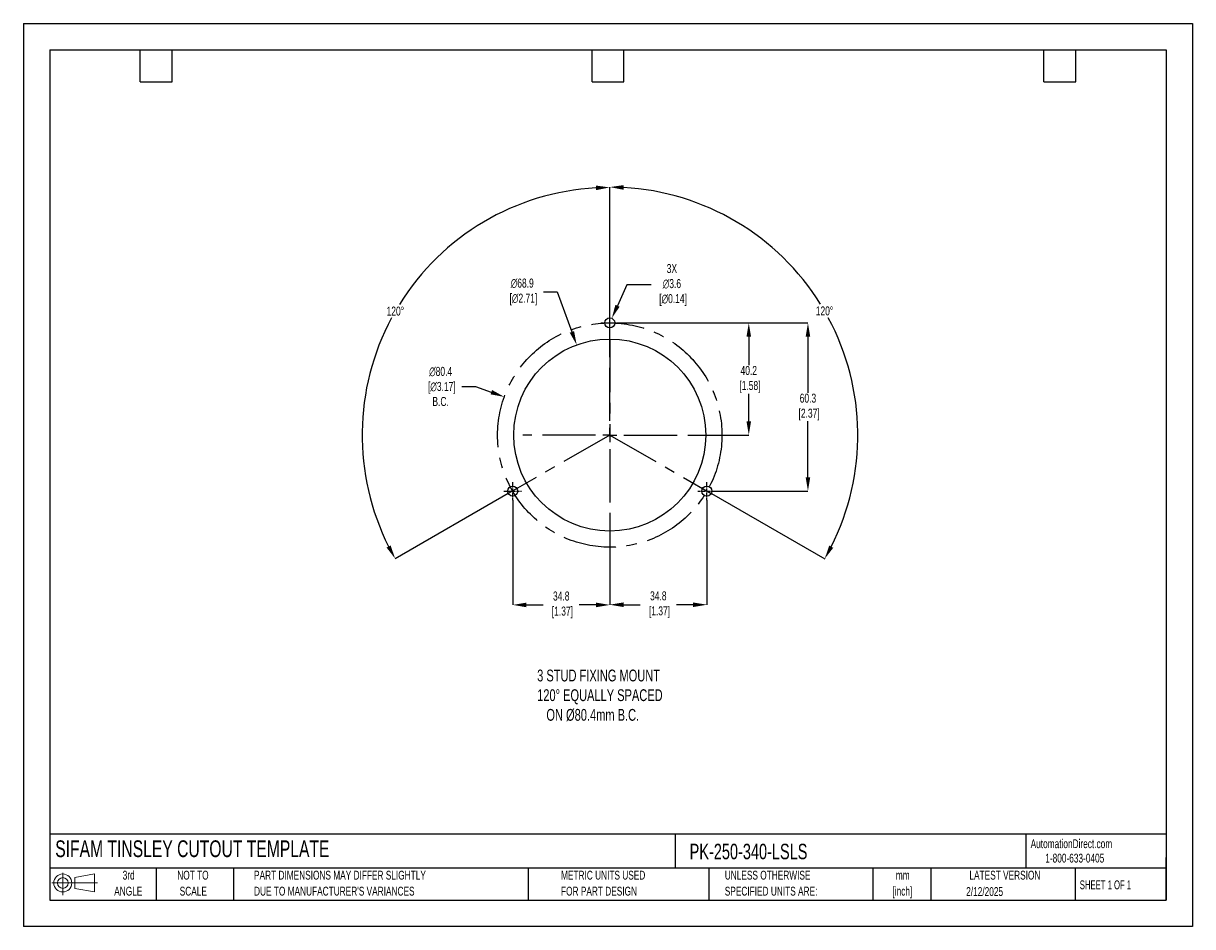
# Model space of a CAD drawing. Header units: millimetres. Extents: x 0 to 419, y 0 to 324.
import ezdxf

# ---------------------------------------------------------------- set-up
doc = ezdxf.new("R2010")
doc.units = ezdxf.units.MM
doc.header["$LTSCALE"] = 1.5
doc.header["$PDSIZE"] = -1
doc.linetypes.add('CENTERX2', pattern=[20.32, 12.7, -2.54, 2.54, -2.54])
for name, color, linetype in [('1', 7, 'Continuous'), ('CENTER', 40, 'CENTERX2'), ('SLD-DEFPOINTS', 7, 'Continuous')]:
    doc.layers.add(name, color=color, linetype=linetype)
doc.layers.add('DIMENSIONS', color=140, linetype='Continuous', lineweight=25)
doc.layers.add('TEXT', color=140, linetype='Continuous', lineweight=25)
doc.styles.add('SLDTEXTSTYLE0', font='TXT', dxfattribs={"width": 0.7})
doc.styles.add('SLDTEXTSTYLE1', font='TXT', dxfattribs={"width": 0.65})
doc.dimstyles.new('SLDDIMSTYLE0', dxfattribs={"dimtxt": 3.237012, "dimasz": 4.953, "dimexe": 0, "dimexo": 0.0625, "dimgap": 0.809253, "dimtad": 0, "dimtih": 1, "dimtoh": 1, "dimrnd": 1e-09, "dimzin": 12, "dimdsep": 46, "dimtxsty": 'SLDTEXTSTYLE0', "dimsah": 1, "dimcen": 0, "dimadec": 0, "dimazin": 3, "dimtfac": 1, "dimtofl": 0, "dimtmove": 0, "dimatfit": 3, "dimfxl": 0, "dimfrac": 2, "dimtolj": 1, "dimtzin": 12, "dimarcsym": 0})

# ---------------------------------------------------------------- blocks, each defined once
blk = doc.blocks.new('Block11')
at = {"color": 7, "linetype": 'Continuous', "lineweight": 18}
for p, q in [((0, 4.32), (16.31, 4.32)), ((3.88, 7.97), (3.88, 0)), ((8.22, 6.25), (15.26, 7.55)), ((8.22, 2.39), (8.22, 6.25)), ((15.26, 7.55), (15.26, 1.1)), ((8.22, 2.39), (15.26, 1.1))]:
    blk.add_line(p, q, dxfattribs=at)
for radius in [3.23, 1.93]:
    blk.add_circle((3.88, 4.32), radius, dxfattribs=at)
blk = doc.blocks.new('Block12')
at = {"layer": 'SLD-DEFPOINTS'}
blk.add_blockref('Block11', (0, 0), dxfattribs=at)
blk = doc.blocks.new('SW_NOTE_0_1')
at = {"layer": 'TEXT', "color": 0, "linetype": 'CENTERX2', "lineweight": 18, "char_height": 3.175, "attachment_point": 2, "style": 'SLDTEXTSTYLE0'}
for s, insert in [('mm', (4.27, 4.09)), ('[inch]', (4.14, -1.64))]:
    blk.add_mtext(s, dxfattribs=dict(at, insert=insert))
blk = doc.blocks.new('SW_NOTE_0_2')
at = {"layer": 'TEXT', "color": 0, "linetype": 'CENTERX2', "lineweight": 18, "char_height": 3.175, "attachment_point": 1, "style": 'SLDTEXTSTYLE0'}
for s, insert in [('UNLESS OTHERWISE', (0, 4.09)), ('SPECIFIED UNITS ARE:', (0, -1.64))]:
    blk.add_mtext(s, dxfattribs=dict(at, insert=insert))
blk = doc.blocks.new('SW_NOTE_0_3')
at = {"layer": 'TEXT', "color": 0, "linetype": 'CENTERX2', "lineweight": 18, "char_height": 3.175, "attachment_point": 1, "style": 'SLDTEXTSTYLE0'}
for s, insert in [('PART DIMENSIONS MAY DIFFER SLIGHTLY', (0, 4.09)), ("DUE TO MANUFACTURER'S VARIANCES", (0, -1.64))]:
    blk.add_mtext(s, dxfattribs=dict(at, insert=insert))
blk = doc.blocks.new('SW_NOTE_0_4')
at = {"layer": 'TEXT', "color": 0, "linetype": 'CENTERX2', "lineweight": 18, "char_height": 3.175, "attachment_point": 2, "style": 'SLDTEXTSTYLE0'}
for s, insert in [('NOT TO', (7.89, 4.09)), ('SCALE', (8.03, -1.64))]:
    blk.add_mtext(s, dxfattribs=dict(at, insert=insert))
blk = doc.blocks.new('SW_NOTE_0_5')
at = {"layer": 'TEXT', "color": 0, "linetype": 'CENTERX2', "lineweight": 18, "char_height": 3.175, "attachment_point": 2, "style": 'SLDTEXTSTYLE0'}
for s, insert in [('3rd', (3.47, 4.09)), ('ANGLE', (3.33, -1.64))]:
    blk.add_mtext(s, dxfattribs=dict(at, insert=insert))
blk = doc.blocks.new('SW_NOTE_0_6')
at = {"layer": 'TEXT', "color": 0, "linetype": 'CENTERX2', "lineweight": 18, "char_height": 3.175, "attachment_point": 1, "style": 'SLDTEXTSTYLE0'}
for s, insert in [('METRIC UNITS USED', (0, 4.09)), ('FOR PART DESIGN', (0, -1.64))]:
    blk.add_mtext(s, dxfattribs=dict(at, insert=insert))
blk = doc.blocks.new('SW_CENTERMARKSYMBOL_0')
at = {"layer": 'CENTER', "color": 0}
for p, q in [((0, 5.08), (0, 31.2)), ((-5.08, 0), (-31.2, 0)), ((0, 0), (-2.54, 0)), ((0, 0), (0, 2.54)), ((0, 0), (0, -2.54)), ((0, 0), (2.54, 0)), ((5.08, 0), (31.2, 0)), ((0, -5.08), (0, -31.2))]:
    blk.add_line(p, q, dxfattribs=at)
blk = doc.blocks.new('*D23')
at = {"layer": 'Defpoints', "color": 0}
for p in [(213.38, 216.45), (248.18, 156.15), (281.22, 156.15)]:
    blk.add_point(p, dxfattribs=at)
at = {"layer": 'DIMENSIONS', "color": 0, "lineweight": -2}
for p, q in [((213.44, 216.45), (281.22, 216.45)), ((281.22, 211.5), (281.22, 191.43)), ((281.22, 161.11), (281.22, 181.18)), ((248.24, 156.15), (281.22, 156.15))]:
    blk.add_line(p, q, dxfattribs=at)
at = {"layer": 'DIMENSIONS', "color": 0}
for points in [[(280.4, 211.5), (282.05, 211.5), (281.22, 216.45)], [(280.4, 161.11), (282.05, 161.11), (281.22, 156.15)]]:
    blk.add_solid(points, dxfattribs=at)
at = {"layer": 'DIMENSIONS', "color": 0, "insert": (281.22, 186.3), "char_height": 3.237, "attachment_point": 5, "style": 'SLDTEXTSTYLE0'}
blk.add_mtext('\\A1;60.3\\P [2.37]', dxfattribs=at)
blk = doc.blocks.new('*D24')
at = {"layer": 'Defpoints', "color": 0}
for p in [(213.38, 216.45), (241.38, 176.25), (260.01, 176.25)]:
    blk.add_point(p, dxfattribs=at)
at = {"layer": 'DIMENSIONS', "color": 0, "lineweight": -2}
for p, q in [((213.44, 216.45), (248.45, 216.45)), ((251.49, 216.45), (260.01, 216.45)), ((260.01, 211.5), (260.01, 201.34)), ((260.01, 181.21), (260.01, 191.09)), ((241.44, 176.25), (260.01, 176.25))]:
    blk.add_line(p, q, dxfattribs=at)
at = {"layer": 'DIMENSIONS', "color": 0}
for points in [[(259.19, 211.5), (260.84, 211.5), (260.01, 216.45)], [(259.19, 181.21), (260.84, 181.21), (260.01, 176.25)]]:
    blk.add_solid(points, dxfattribs=at)
at = {"layer": 'DIMENSIONS', "color": 0, "insert": (260.01, 196.22), "char_height": 3.237, "attachment_point": 5, "style": 'SLDTEXTSTYLE0'}
blk.add_mtext('\\A1;40.2\\P [1.58]', dxfattribs=at)
blk = doc.blocks.new('*D28')
at = {"layer": 'Defpoints', "color": 0}
for p in [(153.14, 244.27), (210.19, 207.25), (210.19, 176.25), (210.19, 176.25), (173.81, 155.29)]:
    blk.add_point(p, dxfattribs=at)
at = {"layer": 'DIMENSIONS', "color": 0, "lineweight": -2}
for p, q in [((210.19, 207.32), (210.19, 265.03)), ((173.75, 155.26), (133.27, 131.93))]:
    blk.add_line(p, q, dxfattribs=at)
for start, end in [(93.1972, 148.1485), (151.7693, 206.7537)]:
    blk.add_arc((210.19, 176.25), 88.77, start, end, dxfattribs=at)
at = {"layer": 'DIMENSIONS', "color": 0}
for points in [[(205.21, 265.71), (205.26, 264.06), (210.19, 265.03)], [(131.64, 136.68), (130.19, 135.9), (133.27, 131.93)]]:
    blk.add_solid(points, dxfattribs=at)
at = {"layer": 'DIMENSIONS', "color": 0, "insert": (133.33, 220.67), "char_height": 3.237, "attachment_point": 5, "style": 'SLDTEXTSTYLE0'}
blk.add_mtext('\\A1;120°', dxfattribs=at)
blk = doc.blocks.new('*D29')
at = {"layer": 'Defpoints', "color": 0}
for p in [(210.19, 207.25), (297.74, 191.74), (210.19, 176.25), (210.19, 176.25), (246.57, 155.29)]:
    blk.add_point(p, dxfattribs=at)
at = {"layer": 'DIMENSIONS', "color": 0, "lineweight": -2}
for p, q in [((210.19, 207.32), (210.19, 265.16)), ((246.62, 155.26), (287.22, 131.87))]:
    blk.add_line(p, q, dxfattribs=at)
for start, end in [(31.8486, 86.8077), (333.2414, 28.2334)]:
    blk.add_arc((210.19, 176.25), 88.91, start, end, dxfattribs=at)
at = {"layer": 'DIMENSIONS', "color": 0}
for points in [[(215.11, 264.2), (215.16, 265.85), (210.19, 265.16)], [(290.3, 135.83), (288.85, 136.62), (287.22, 131.87)]]:
    blk.add_solid(points, dxfattribs=at)
at = {"layer": 'DIMENSIONS', "color": 0, "insert": (287.16, 220.74), "char_height": 3.237, "attachment_point": 5, "style": 'SLDTEXTSTYLE0'}
blk.add_mtext('\\A1;120°', dxfattribs=at)
blk = doc.blocks.new('*D31')
at = {"layer": 'Defpoints', "color": 0}
for p in [(198.33, 208.57), (222.04, 143.93)]:
    blk.add_point(p, dxfattribs=at)
at = {"layer": 'DIMENSIONS', "color": 0, "lineweight": -2}
for p, q in [((186.42, 227.55), (191.37, 227.55)), ((191.37, 227.55), (196.63, 213.22))]:
    blk.add_line(p, q, dxfattribs=at)
at = {"layer": 'DIMENSIONS', "color": 0}
blk.add_solid([(197.4, 213.51), (195.85, 212.94), (198.33, 208.57)], dxfattribs=at)
at = {"layer": 'DIMENSIONS', "color": 0, "insert": (178.81, 227.55), "char_height": 3.237, "attachment_point": 5, "style": 'SLDTEXTSTYLE0'}
blk.add_mtext('\\A1;∅68.9\\P [∅2.71]', dxfattribs=at)
blk = doc.blocks.new('*D32')
at = {"layer": 'Defpoints', "color": 0}
for p in [(210.92, 218.1), (209.45, 214.81)]:
    blk.add_point(p, dxfattribs=at)
at = {"layer": 'DIMENSIONS', "color": 0, "lineweight": -2}
for p, q in [((216.32, 230.08), (212.96, 222.61)), ((225.05, 230.08), (216.32, 230.08))]:
    blk.add_line(p, q, dxfattribs=at)
at = {"layer": 'DIMENSIONS', "color": 0}
blk.add_solid([(212.2, 222.95), (213.71, 222.27), (210.92, 218.1)], dxfattribs=at)
at = {"layer": 'DIMENSIONS', "color": 0, "insert": (232.46, 230.08), "char_height": 3.237, "attachment_point": 5, "style": 'SLDTEXTSTYLE0'}
blk.add_mtext('\\A1;3X\\P∅3.6\\P [∅0.14]', dxfattribs=at)
blk = doc.blocks.new('*D33')
at = {"layer": 'Defpoints', "color": 0}
for p in [(172.39, 189.94), (247.98, 162.57)]:
    blk.add_point(p, dxfattribs=at)
at = {"layer": 'DIMENSIONS', "color": 0, "lineweight": -2}
for p, q in [((157.17, 193.66), (162.12, 193.66)), ((162.12, 193.66), (167.73, 191.63))]:
    blk.add_line(p, q, dxfattribs=at)
at = {"layer": 'DIMENSIONS', "color": 0}
blk.add_solid([(168.01, 192.4), (167.45, 190.85), (172.39, 189.94)], dxfattribs=at)
at = {"layer": 'DIMENSIONS', "color": 0, "insert": (149.56, 193.66), "char_height": 3.237, "attachment_point": 5, "style": 'SLDTEXTSTYLE0'}
blk.add_mtext('\\A1;∅80.4\\P [∅3.17]\\PB.C.', dxfattribs=at)
blk = doc.blocks.new('*D35')
at = {"layer": 'Defpoints', "color": 0}
for p in [(244.99, 152.96), (210.19, 145.06), (210.19, 115.42)]:
    blk.add_point(p, dxfattribs=at)
at = {"layer": 'DIMENSIONS', "color": 0, "lineweight": -2}
for p, q in [((244.99, 152.9), (244.99, 115.42)), ((210.19, 145), (210.19, 115.42)), ((215.14, 115.42), (221.11, 115.42)), ((240.03, 115.42), (234.06, 115.42))]:
    blk.add_line(p, q, dxfattribs=at)
at = {"layer": 'DIMENSIONS', "color": 0}
for points in [[(215.14, 116.24), (215.14, 114.59), (210.19, 115.42)], [(240.03, 116.24), (240.03, 114.59), (244.99, 115.42)]]:
    blk.add_solid(points, dxfattribs=at)
at = {"layer": 'DIMENSIONS', "color": 0, "insert": (227.59, 115.42), "char_height": 3.237, "attachment_point": 5, "style": 'SLDTEXTSTYLE0'}
blk.add_mtext('\\A1;34.8\\P [1.37]', dxfattribs=at)
blk = doc.blocks.new('*D36')
at = {"layer": 'Defpoints', "color": 0}
for p in [(175.39, 152.96), (210.19, 145.06), (210.19, 115.35)]:
    blk.add_point(p, dxfattribs=at)
at = {"layer": 'DIMENSIONS', "color": 0, "lineweight": -2}
for p, q in [((175.39, 152.9), (175.39, 115.35)), ((210.19, 145), (210.19, 115.35)), ((180.34, 115.35), (186.31, 115.35)), ((205.23, 115.35), (199.26, 115.35))]:
    blk.add_line(p, q, dxfattribs=at)
at = {"layer": 'DIMENSIONS', "color": 0}
for points in [[(180.34, 116.17), (180.34, 114.52), (175.39, 115.35)], [(205.23, 116.17), (205.23, 114.52), (210.19, 115.35)]]:
    blk.add_solid(points, dxfattribs=at)
at = {"layer": 'DIMENSIONS', "color": 0, "insert": (192.79, 115.35), "char_height": 3.237, "attachment_point": 5, "style": 'SLDTEXTSTYLE0'}
blk.add_mtext('\\A1;34.8\\P [1.37]', dxfattribs=at)

msp = doc.modelspace()

# ---------------------------------------------------------------- linework, layer by layer
at = {"color": 7, "linetype": 'Continuous'}
for p, q in [((0.004, 323.854), (0.004, 0.004)), ((0.004, 323.854), (419.104, 323.854)), ((419.104, 323.854), (419.104, 0.004)), ((419.104, 0.004), (0.004, 0.004))]:
    msp.add_line(p, q, dxfattribs=at)
at = {"layer": '1', "color": 1, "linetype": 'Continuous'}
for centre, radius in [((210.185, 216.454), 1.8), ((210.185, 176.254), 34.425), ((175.385, 156.154), 1.8), ((244.985, 156.154), 1.8)]:
    msp.add_circle(centre, radius, dxfattribs=at)
at = {"layer": 'CENTER', "ltscale": 0.05}
for p, q in [((210.185, 213.264), (210.185, 219.644)), ((206.995, 216.454), (213.375, 216.454)), ((175.385, 152.964), (175.385, 159.344)), ((244.985, 152.964), (244.985, 159.344)), ((172.195, 156.154), (178.575, 156.154)), ((241.795, 156.154), (248.175, 156.154))]:
    msp.add_line(p, q, dxfattribs=at)
at = {"layer": 'CENTER'}
for p, q in [((210.185, 210.679), (210.185, 176.254)), ((210.185, 176.254), (173.805, 155.291)), ((210.185, 176.254), (246.565, 155.291))]:
    msp.add_line(p, q, dxfattribs=at)
msp.add_circle((210.185, 176.254), 40.2, dxfattribs=at)
at = {"layer": 'TEXT'}
for p, q in [((9.525, 314.325), (409.575, 314.325)), ((9.525, 314.325), (9.525, 9.525)), ((41.91, 302.895), (41.91, 314.325)), ((53.34, 302.895), (53.34, 314.325)), ((203.835, 302.895), (203.835, 314.325)), ((215.265, 302.895), (215.265, 314.325)), ((365.76, 302.895), (365.76, 314.325)), ((377.19, 302.895), (377.19, 314.325)), ((409.575, 314.325), (409.575, 9.525)), ((41.91, 302.895), (53.34, 302.895)), ((203.835, 302.895), (215.265, 302.895)), ((365.76, 302.895), (377.19, 302.895)), ((409.575, 33.189), (9.525, 33.189)), ((233.638, 33.189), (233.638, 20.955)), ((359.363, 33.189), (359.363, 20.955)), ((409.575, 9.525), (409.575, 24.765)), ((409.575, 20.955), (9.525, 20.955)), ((47.625, 20.955), (47.625, 9.525)), ((75.317, 20.955), (75.317, 9.525)), ((180.97, 20.955), (180.97, 9.525)), ((245.67, 20.955), (245.67, 9.525)), ((304.536, 20.955), (304.536, 9.525)), ((325.218, 20.955), (325.218, 9.525)), ((377.023, 20.955), (377.023, 9.525)), ((9.525, 9.525), (409.575, 9.525))]:
    msp.add_line(p, q, dxfattribs=at)

# ---------------------------------------------------------------- block references
at = {"layer": 'CENTER'}
msp.add_blockref('SW_CENTERMARKSYMBOL_0', (210.185, 176.254), dxfattribs=at)
at = {"layer": 'SLD-DEFPOINTS'}
msp.add_blockref('Block12', (10.257, 11.331), dxfattribs=at)
at = {"layer": 'TEXT', "linetype": 'CENTERX2', "lineweight": 18}
for name, p in [('SW_NOTE_0_5', (34.271, 15.953)), ('SW_NOTE_0_4', (52.886, 15.953)), ('SW_NOTE_0_3', (82.679, 15.953)), ('SW_NOTE_0_6', (192.718, 15.953)), ('SW_NOTE_0_2', (251.412, 15.953)), ('SW_NOTE_0_1', (310.929, 15.949))]:
    msp.add_blockref(name, p, dxfattribs=at)

# ---------------------------------------------------------------- texts
at = {"layer": 'DIMENSIONS', "insert": (184.165, 92.16), "char_height": 4.23333, "attachment_point": 1, "style": 'SLDTEXTSTYLE0'}
msp.add_mtext_dynamic_manual_height_columns('3 STUD FIXING MOUNT\\P120%%D EQUALLY SPACED\\P   ON %%C80.4mm B.C.', width=99.50754, gutter_width=21.167, heights=[0], dxfattribs=at)
at = {"layer": 'TEXT', "linetype": 'CENTERX2', "lineweight": 25, "attachment_point": 1, "style": 'SLDTEXTSTYLE0'}
for s, insert, char_height in [('SIFAM TINSLEY CUTOUT TEMPLATE', (11.42, 30.931), 6), ('PK-250-340-LSLS', (238.812, 29.714), 5.55625)]:
    msp.add_mtext(s, dxfattribs=dict(at, insert=insert, char_height=char_height))
at = {"layer": 'TEXT', "linetype": 'CENTERX2', "lineweight": 18, "char_height": 3.175}
for s, insert, attachment_point, style in [('AutomationDirect.com', (361.042, 31.315), 1, 'SLDTEXTSTYLE0'), ('1-800-633-0405', (366.287, 26.156), 1, 'SLDTEXTSTYLE0'), ('LATEST VERSION', (351.828, 20.046), 2, 'SLDTEXTSTYLE0'), ('2/12/2025', (344.552, 14.161), 2, 'SLDTEXTSTYLE0'), ('SHEET 1 OF 1', (378.662, 16.577), 1, 'SLDTEXTSTYLE1')]:
    msp.add_mtext(s, dxfattribs=dict(at, insert=insert, attachment_point=attachment_point, style=style))

# ---------------------------------------------------------------- dimensions: what is measured, and where the dimension line sits
at = {"layer": 'DIMENSIONS'}
for base, line1, picture, middle in [((153.144, 244.273), ((210.185, 176.254), (173.805, 155.291)), '*D28', (133.326, 220.673)), ((297.735, 191.743), ((210.185, 176.254), (246.565, 155.291)), '*D29', (287.164, 220.742))]:
    dim = msp.add_angular_dim_2l(base=base, line1=line1, line2=((210.185, 207.254), (210.185, 176.254)), dimstyle='SLDDIMSTYLE0', dxfattribs=at)
    dim.commit()
    dim.dimension.update_dxf_attribs({"geometry": picture, "text_midpoint": middle})
for p1, p2, text, picture, middle in [((209.446, 214.813), (210.924, 218.095), '3X\\P<>\\P[]', '*D32', (232.465, 230.075)), ((247.983, 162.566), (172.388, 189.942), '<>\\P[]\\PB.C.', '*D33', (149.564, 193.659))]:
    dim = msp.add_diameter_dim_2p(p1=p1, p2=p2, text=text, dimstyle='SLDDIMSTYLE0', dxfattribs=at)
    dim.commit()
    dim.dimension.update_dxf_attribs({"geometry": picture, "text_midpoint": middle, "dimtype": 163})
dim = msp.add_diameter_dim_2p(p1=(222.0381, 143.9338), p2=(198.3325, 208.5741), text='<>\\P[]', dimstyle='SLDDIMSTYLE0', override={"dimdec": 1}, dxfattribs=at)
dim.commit()
dim.dimension.update_dxf_attribs({"geometry": '*D31', "text_midpoint": (178.8119, 227.5543), "dimtype": 163})
dim = msp.add_linear_dim(base=(281.221, 156.154), p1=(213.375, 216.454), p2=(248.175, 156.154), angle=90, text='<>\\P[]', dimstyle='SLDDIMSTYLE0', dxfattribs=at)
dim.commit()
dim.dimension.update_dxf_attribs({"geometry": '*D23', "text_midpoint": (281.221, 186.304)})
dim = msp.add_linear_dim(base=(260.013, 176.254), p1=(213.375, 216.454), p2=(241.381, 176.254), angle=90, text='<>\\P[]', dimstyle='SLDDIMSTYLE0', override={"dimdec": 1, "dimzin": 4}, dxfattribs=at)
dim.commit()
dim.dimension.update_dxf_attribs({"geometry": '*D24', "text_midpoint": (260.013, 196.215), "dimtype": 160})
for base, p1, picture, middle in [((210.185, 115.349), (175.385, 152.964), '*D36', (192.785, 115.349)), ((210.185, 115.416), (244.985, 152.964), '*D35', (227.585, 115.416))]:
    dim = msp.add_linear_dim(base=base, p1=p1, p2=(210.185, 145.058), text='<>\\P[]', dimstyle='SLDDIMSTYLE0', dxfattribs=at)
    dim.commit()
    dim.dimension.update_dxf_attribs({"geometry": picture, "text_midpoint": middle})

doc.saveas('drawing.dxf')
